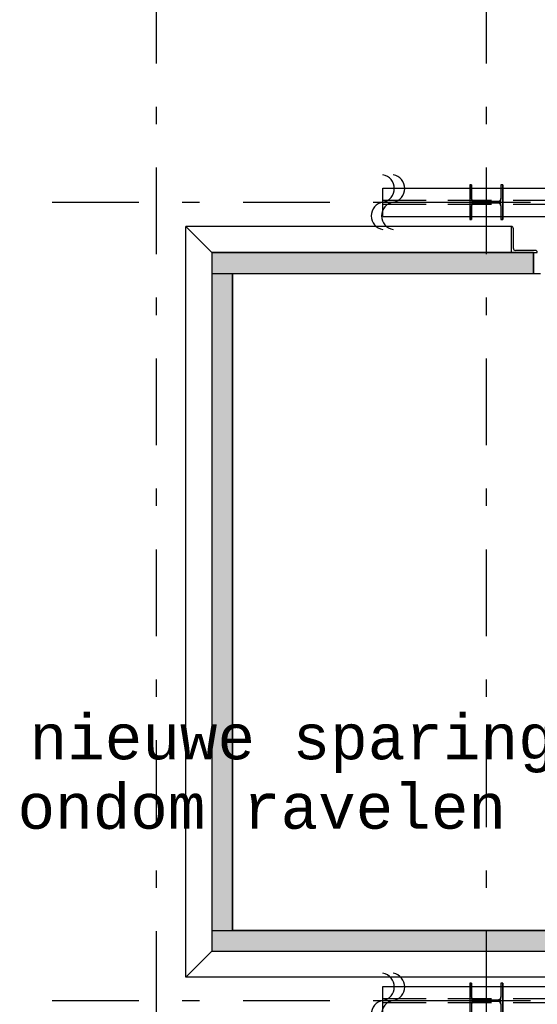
# Model space of a CAD drawing. Extents: x 2 to 87, y -108 to 11.
# Tile 177 of 210: x 30.44 to 33.42, y -19.83 to -14.16. Entities that reach past the tile are written whole.
import ezdxf

# ---------------------------------------------------------------- set-up
doc = ezdxf.new("R2010")
doc.units = 0
doc.header["$MEASUREMENT"] = 0
doc.linetypes.add('DASHDOT', pattern=[1, 0.5, -0.25, 0, -0.25])
doc.linetypes.add('HIDDEN', pattern=[0.375, 0.25, -0.125])
for name, color, linetype in [('10', 7, 'CONTINUOUS'), ('13', 7, 'CONTINUOUS'), ('18', 7, 'CONTINUOUS'), ('20', 7, 'CONTINUOUS'), ('21', 7, 'CONTINUOUS'), ('3', 7, 'CONTINUOUS'), ('31', 7, 'CONTINUOUS'), ('5', 7, 'CONTINUOUS'), ('8', 7, 'CONTINUOUS')]:
    doc.layers.add(name, color=color, linetype=linetype)
doc.styles.add('MONOTXT', font='MONOTXT', dxfattribs={"height": 0.2})

# ---------------------------------------------------------------- blocks, each defined once
blk = doc.blocks.new('*N60')
at = {"layer": '3', "color": 62, "linetype": 'Continuous'}
for p, q in [((-0.085, 0.1), (-0.095, 0.1)), ((-0.095, 0.1), (-0.095, -0.1)), ((-0.085, 0.1), (-0.085, 0.0212)), ((0.095, 0.1), (0.085, 0.1)), ((0.085, 0.1), (0.085, 0.0212)), ((0.095, 0.1), (0.095, -0.1)), ((-0.0797, 0.0085), (-0.085, 0.0212)), ((-0.067, 0.0032), (-0.0797, 0.0085)), ((0.067, 0.0032), (-0.067, 0.0032)), ((0.0797, 0.0085), (0.067, 0.0032)), ((0.085, 0.0212), (0.0797, 0.0085)), ((-0.0797, -0.0085), (-0.085, -0.0213)), ((-0.085, -0.0213), (-0.085, -0.1)), ((-0.067, -0.0033), (-0.0797, -0.0085)), ((0.067, -0.0033), (-0.067, -0.0033)), ((0.0797, -0.0085), (0.067, -0.0033)), ((0.085, -0.0213), (0.0797, -0.0085)), ((0.085, -0.0213), (0.085, -0.1)), ((-0.085, -0.1), (-0.095, -0.1)), ((0.095, -0.1), (0.085, -0.1))]:
    blk.add_line(p, q, dxfattribs=at)
for points in [[(-0.085, 0.1), (-0.095, 0.1), (-0.095, -0.1)], [(-0.085, 0.1), (-0.085, -0.1), (-0.095, -0.1)], [(-0.095, 0.1), (-0.095, 0.1), (-0.095, -0.1)], [(-0.085, 0.1), (-0.085, 0.1), (-0.085, 0.0212)], [(0.095, 0.1), (0.085, 0.1), (0.085, -0.1)], [(0.095, 0.1), (0.095, -0.1), (0.085, -0.1)], [(0.085, 0.1), (0.085, 0.1), (0.085, 0.0212)], [(0.095, 0.1), (0.095, 0.1), (0.095, -0.1)], [(-0.0797, 0.0085), (-0.085, 0.0212), (-0.085, -0.0213)], [(-0.0797, 0.0085), (-0.0797, -0.0085), (-0.085, -0.0213)], [(-0.067, 0.0032), (-0.0797, 0.0085), (-0.0797, -0.0085)], [(-0.067, 0.0032), (-0.067, -0.0033), (-0.0797, -0.0085)], [(0.067, 0.0032), (-0.067, 0.0032), (-0.067, -0.0033)], [(0.067, 0.0032), (0.067, -0.0033), (-0.067, -0.0033)], [(0.0797, 0.0085), (0.067, 0.0032), (0.067, -0.0033)], [(0.0797, 0.0085), (0.0797, -0.0085), (0.067, -0.0033)], [(0.085, 0.0212), (0.0797, 0.0085), (0.0797, -0.0085)], [(0.085, 0.0212), (0.085, -0.0213), (0.0797, -0.0085)], [(-0.085, -0.0213), (-0.085, -0.0213), (-0.085, -0.1)], [(0.085, -0.0213), (0.085, -0.0213), (0.085, -0.1)]]:
    blk.add_solid(points, dxfattribs=at)
blk = doc.blocks.new('*N61')
at = {"layer": '3', "color": 62, "linetype": 'Continuous'}
for p, q in [((-0.085, 0.1), (-0.095, 0.1)), ((-0.095, 0.1), (-0.095, -0.1)), ((-0.085, 0.1), (-0.085, 0.0212)), ((0.095, 0.1), (0.085, 0.1)), ((0.085, 0.1), (0.085, 0.0212)), ((0.095, 0.1), (0.095, -0.1)), ((-0.0797, 0.0085), (-0.085, 0.0212)), ((-0.067, 0.0032), (-0.0797, 0.0085)), ((0.067, 0.0032), (-0.067, 0.0032)), ((0.0797, 0.0085), (0.067, 0.0032)), ((0.085, 0.0212), (0.0797, 0.0085)), ((-0.0797, -0.0085), (-0.085, -0.0213)), ((-0.085, -0.0213), (-0.085, -0.1)), ((-0.067, -0.0033), (-0.0797, -0.0085)), ((0.067, -0.0033), (-0.067, -0.0033)), ((0.0797, -0.0085), (0.067, -0.0033)), ((0.085, -0.0213), (0.0797, -0.0085)), ((0.085, -0.0213), (0.085, -0.1)), ((-0.085, -0.1), (-0.095, -0.1)), ((0.095, -0.1), (0.085, -0.1))]:
    blk.add_line(p, q, dxfattribs=at)
for points in [[(-0.085, 0.1), (-0.095, 0.1), (-0.095, -0.1)], [(-0.085, 0.1), (-0.085, -0.1), (-0.095, -0.1)], [(-0.095, 0.1), (-0.095, 0.1), (-0.095, -0.1)], [(-0.085, 0.1), (-0.085, 0.1), (-0.085, 0.0212)], [(0.095, 0.1), (0.085, 0.1), (0.085, -0.1)], [(0.095, 0.1), (0.095, -0.1), (0.085, -0.1)], [(0.085, 0.1), (0.085, 0.1), (0.085, 0.0212)], [(0.095, 0.1), (0.095, 0.1), (0.095, -0.1)], [(-0.0797, 0.0085), (-0.085, 0.0212), (-0.085, -0.0213)], [(-0.0797, 0.0085), (-0.0797, -0.0085), (-0.085, -0.0213)], [(-0.067, 0.0032), (-0.0797, 0.0085), (-0.0797, -0.0085)], [(-0.067, 0.0032), (-0.067, -0.0033), (-0.0797, -0.0085)], [(0.067, 0.0032), (-0.067, 0.0032), (-0.067, -0.0033)], [(0.067, 0.0032), (0.067, -0.0033), (-0.067, -0.0033)], [(0.0797, 0.0085), (0.067, 0.0032), (0.067, -0.0033)], [(0.0797, 0.0085), (0.0797, -0.0085), (0.067, -0.0033)], [(0.085, 0.0212), (0.0797, 0.0085), (0.0797, -0.0085)], [(0.085, 0.0212), (0.085, -0.0213), (0.0797, -0.0085)], [(-0.085, -0.0213), (-0.085, -0.0213), (-0.085, -0.1)], [(0.085, -0.0213), (0.085, -0.0213), (0.085, -0.1)]]:
    blk.add_solid(points, dxfattribs=at)

msp = doc.modelspace()

# ---------------------------------------------------------------- linework, layer by layer
at = {"layer": '10', "color": 62, "linetype": 'Continuous'}
for p, q in [((31.3974, -15.3475), (31.5474, -15.4975)), ((31.3974, -19.6727), (31.3974, -15.3475)), ((31.5474, -15.4975), (31.3974, -15.3475)), ((33.2719, -15.3475), (31.3974, -15.3475)), ((33.2719, -15.3475), (33.2719, -15.4975)), ((33.2839, -15.4735), (33.2839, -15.3595)), ((33.4099, -15.4855), (33.2959, -15.4855)), ((31.5474, -15.4975), (31.5474, -19.5227)), ((33.2719, -15.4975), (33.4219, -15.4975)), ((33.4207, -15.4923), (33.4193, -15.49)), ((31.5474, -19.5227), (31.3974, -19.6727)), ((31.3976, -19.6726), (31.5476, -19.5226)), ((37.4176, -19.6726), (31.3976, -19.6726))]:
    msp.add_line(p, q, dxfattribs=at)
for points in [[(33.2794, -15.3501), (33.2771, -15.3487), (33.2746, -15.3478), (33.2719, -15.3475)], [(33.2839, -15.3595), (33.2836, -15.3569), (33.2827, -15.3543), (33.2813, -15.352)], [(33.4174, -15.4881), (33.4151, -15.4867), (33.4126, -15.4858), (33.4099, -15.4855)]]:
    msp.add_lwpolyline(points, dxfattribs=at)
for centre, start, end in [((33.2719, -15.3595), 0, 90), ((33.2959, -15.4735), 180, 270), ((33.4099, -15.4975), 0, 90)]:
    msp.add_arc(centre, 0.012, start, end, dxfattribs=at)
at = {"layer": '13', "color": 62, "linetype": 'Continuous'}
for p, q in [((33.3999, -15.4975), (31.5476, -15.4975)), ((31.5476, -15.4975), (31.5476, -19.5226)), ((33.3999, -15.6175), (33.3999, -15.4975)), ((31.6676, -15.6175), (33.3999, -15.6175)), ((31.6676, -19.4026), (31.6676, -15.6175)), ((37.1476, -19.4026), (31.6676, -19.4026)), ((31.5476, -19.5226), (37.2676, -19.5226))]:
    msp.add_line(p, q, dxfattribs=at)
at = {"layer": '18', "color": 62, "linetype": 'Continuous'}
for p, q in [((31.5476, -15.4975), (33.3999, -15.4975)), ((31.5476, -15.4975), (31.5476, -15.6175)), ((33.3999, -15.4975), (33.3999, -15.6175)), ((31.5476, -15.6175), (33.3999, -15.6175)), ((31.5476, -15.6175), (31.6676, -15.6175)), ((31.5476, -15.6175), (31.5476, -19.4026)), ((31.6676, -15.6175), (31.6676, -19.4026)), ((31.5476, -19.4026), (37.2676, -19.4026)), ((31.5476, -19.4026), (31.5476, -19.5226)), ((31.5476, -19.4026), (31.6676, -19.4026)), ((31.5476, -19.5226), (35.6955, -19.5226))]:
    msp.add_line(p, q, dxfattribs=at)
for points in [[(31.5476, -15.4975), (31.5476, -15.4975), (33.3999, -15.4975)], [(31.5476, -15.4975), (31.5476, -15.6175), (33.3999, -15.6175)], [(31.5476, -15.4975), (33.3999, -15.4975), (33.3999, -15.6175)], [(31.5476, -15.6175), (31.5476, -15.6175), (33.3999, -15.6175)], [(31.5476, -15.6175), (31.5476, -15.6175), (31.6676, -15.6175)], [(31.5476, -15.6175), (31.5476, -19.4026), (31.6676, -19.4026)], [(31.5476, -15.6175), (31.6676, -15.6175), (31.6676, -19.4026)], [(31.5476, -19.4026), (31.5476, -19.4026), (37.2676, -19.4026)], [(31.5476, -19.4026), (31.5476, -19.5226), (37.2676, -19.5226)], [(31.5476, -19.4026), (37.2676, -19.4026), (37.2676, -19.5226)], [(31.5476, -19.4026), (31.5476, -19.4026), (31.6676, -19.4026)], [(31.5476, -19.5226), (31.5476, -19.5226), (35.6955, -19.5226)]]:
    msp.add_solid(points, dxfattribs=at)
at = {"layer": '20', "color": 62, "linetype": 'Continuous'}
msp.add_line((33.3999, -15.6175), (33.4399, -15.6175), dxfattribs=at)
at = {"layer": '21', "color": 62, "linetype": 'Continuous'}
for p, q in [((32.5326, -15.126), (44.8226, -15.126)), ((32.5326, -15.289), (32.5326, -15.126)), ((32.5326, -15.289), (44.8226, -15.289)), ((32.5326, -19.726), (44.8226, -19.726)), ((32.5326, -19.889), (32.5326, -19.726))]:
    msp.add_line(p, q, dxfattribs=at)
at = {"layer": '21', "color": 62, "linetype": 'HIDDEN'}
for p, q in [((32.5326, -15.196), (44.8226, -15.196)), ((32.5326, -15.219), (44.8226, -15.219)), ((32.5326, -19.796), (44.8226, -19.796)), ((32.5326, -19.819), (44.8226, -19.819))]:
    msp.add_line(p, q, dxfattribs=at)
at = {"layer": '21', "color": 62, "linetype": 'DASHDOT'}
for p, q in [((32.5326, -15.2075), (44.8226, -15.2075)), ((32.5326, -19.8075), (44.8226, -19.8075))]:
    msp.add_line(p, q, dxfattribs=at)
at = {"layer": '3', "color": 62, "linetype": 'Continuous'}
for p, q in [((33.0426, -15.1075), (33.0326, -15.1075)), ((33.0326, -15.1075), (33.0326, -15.3075)), ((33.0426, -15.1863), (33.0426, -15.1075)), ((33.2226, -15.1075), (33.2126, -15.1075)), ((33.2126, -15.1075), (33.2126, -15.1863)), ((33.2226, -15.3075), (33.2226, -15.1075)), ((33.0426, -15.3075), (33.0426, -15.2288)), ((33.1946, -15.2043), (33.0606, -15.2043)), ((33.0606, -15.2108), (33.1946, -15.2108)), ((33.2126, -15.2288), (33.2126, -15.3075)), ((33.0326, -15.3075), (33.0426, -15.3075)), ((33.2126, -15.3075), (33.2226, -15.3075)), ((33.0426, -19.7075), (33.0326, -19.7075)), ((33.0326, -19.7075), (33.0326, -19.9075)), ((33.0426, -19.7863), (33.0426, -19.7075)), ((33.2226, -19.7075), (33.2126, -19.7075)), ((33.2126, -19.7075), (33.2126, -19.7863)), ((33.2226, -19.9075), (33.2226, -19.7075)), ((33.1946, -19.8043), (33.0606, -19.8043)), ((33.0606, -19.8108), (33.1946, -19.8108))]:
    msp.add_line(p, q, dxfattribs=at)
for centre, start, end in [((33.0606, -15.1862), 180, 270), ((33.1946, -15.1862), 270, 360), ((33.0606, -15.2288), 90, 180), ((33.1946, -15.2288), 360, 90), ((33.0606, -19.7863), 180, 270), ((33.1946, -19.7863), 270, 360), ((33.0606, -19.8288), 90, 180), ((33.1946, -19.8288), 360, 90)]:
    msp.add_arc(centre, 0.018, start, end, dxfattribs=at)
at = {"layer": '31', "color": 62, "linetype": 'Continuous'}
for centre, start, end in [((32.5182, -15.1288), 280.3698, 79.6302), ((32.5782, -15.1288), 280.3698, 79.6302), ((32.5454, -15.2864), 99.2069, 260.7931), ((32.6054, -15.2864), 99.2069, 260.7931), ((32.5182, -19.7288), 280.3698, 79.6302), ((32.5782, -19.7288), 280.3698, 79.6302), ((32.5454, -19.8864), 99.2069, 260.7931), ((32.6054, -19.8864), 99.2069, 260.7931)]:
    msp.add_arc(centre, 0.08, start, end, dxfattribs=at)
at = {"layer": '5', "color": 7, "linetype": 'DASHDOT'}
for p, q in [((31.2276, -7.3075), (31.2276, -96.5075)), ((33.1276, -7.3075), (33.1276, -96.5075)), ((7.5276, -15.2075), (52.6276, -15.2075)), ((7.5276, -19.8075), (52.6276, -19.8075))]:
    msp.add_line(p, q, dxfattribs=at)
at = {"layer": '5', "color": 62, "linetype": 'Continuous'}
msp.add_line((33.3999, -15.5036), (33.406, -15.4975), dxfattribs=at)

# ---------------------------------------------------------------- block references
at = {"layer": '3', "color": 62, "linetype": 'Continuous'}
for name, p in [('*N60', (33.1276, -15.2075)), ('*N61', (33.1276, -19.8075))]:
    msp.add_blockref(name, p, dxfattribs=at)

# ---------------------------------------------------------------- texts
at = {"layer": '8', "color": 7, "linetype": 'Continuous', "style": 'MONOTXT'}
for s, p in [('nieuwe sparing ca 1,0*1,0m', (30.4982, -18.4172)), ('rondom ravelen met IPE300', (30.2125, -18.8172))]:
    msp.add_text(s, height=0.25, dxfattribs=at).set_placement(p)

doc.saveas('drawing.dxf')
